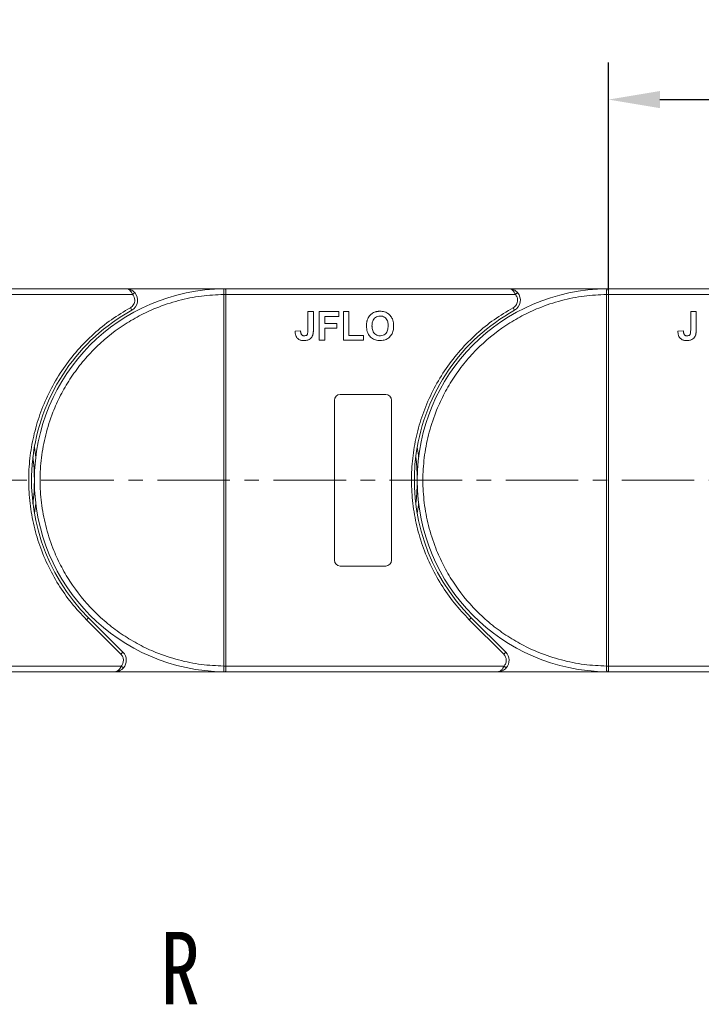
# Model space of a CAD drawing. Header units: millimetres. Extents: x -797 to 677, y 79 to 1112.
# Tile 17 of 75: x -194 to -75, y 671 to 843. Entities that reach past the tile are written whole.
import ezdxf

# ---------------------------------------------------------------- set-up
doc = ezdxf.new("R2010")
doc.units = ezdxf.units.MM
doc.linetypes.add('CENTERX2', pattern=[20.32, 12.7, -2.54, 2.54, -2.54])
doc.styles.get("Standard").update_dxf_attribs({"font": '仿宋_GB2312.ttf', "width": 0.8})
doc.styles.add('样式 1', font='仿宋_GB2312.ttf', dxfattribs={"width": 0.8, "height": 6})
doc.dimstyles.new('副本 ISO-45.1', dxfattribs={"dimtxt": 10, "dimasz": 9, "dimexe": 6.5, "dimexo": 0.625, "dimgap": 2.5, "dimtad": 1, "dimdsep": 46, "dimtxsty": 'Standard', "dimcen": 2.5, "dimadec": 0, "dimazin": 0, "dimtfac": 1, "dimtmove": 0, "dimatfit": 3, "dimfxl": 0, "dimarcsym": 0})

# ---------------------------------------------------------------- blocks, each defined once
blk = doc.blocks.new('*D2944')
at = {"color": 0, "lineweight": -2}
for p, q in [((-90.79, 795.93), (-90.79, 835.75)), ((-23.79, 796.28), (-23.79, 835.75)), ((-81.79, 829.25), (-32.79, 829.25))]:
    blk.add_line(p, q, dxfattribs=at)
at = {"color": 0, "lineweight": 9}
for points in [[(-81.79, 830.75), (-81.79, 827.75), (-90.79, 829.25)], [(-32.79, 830.75), (-32.79, 827.75), (-23.79, 829.25)]]:
    blk.add_solid(points, dxfattribs=at)
at = {"layer": 'Defpoints', "color": 0, "lineweight": 9}
for p in [(-23.79, 829.25), (-90.79, 795.3), (-23.79, 795.65)]:
    blk.add_point(p, dxfattribs=at)
at = {"color": 0, "lineweight": 9, "insert": (-57.29, 836.75), "char_height": 10, "attachment_point": 5}
blk.add_mtext('67', dxfattribs=at)

msp = doc.modelspace()

# ---------------------------------------------------------------- linework, layer by layer
at = {"color": 7, "linetype": 'Continuous', "lineweight": 15}
for p, q in [((-175.217, 796.155), (-224.788, 796.155)), ((-157.788, 796.155), (-175.217, 796.155)), ((-158.022, 796.154), (-157.788, 796.155)), ((-108.217, 796.155), (-157.788, 796.155)), ((-90.788, 796.155), (-108.217, 796.155)), ((-91.022, 796.154), (-90.788, 796.155)), ((-41.217, 796.155), (-90.788, 796.155)), ((-224.788, 795.155), (-174.098, 795.155)), ((-174.098, 795.155), (-173.726, 795.488)), ((-158.138, 795.153), (-158.138, 795.156)), ((-158.138, 730.157), (-158.138, 795.153)), ((-158.138, 795.153), (-157.788, 795.153)), ((-157.788, 795.155), (-107.098, 795.155)), ((-157.788, 795.153), (-157.788, 730.157)), ((-107.098, 795.155), (-106.726, 795.488)), ((-91.138, 795.153), (-91.138, 795.156)), ((-91.138, 730.157), (-91.138, 795.153)), ((-91.138, 795.153), (-90.788, 795.153)), ((-90.788, 795.155), (-40.098, 795.155)), ((-90.788, 795.153), (-90.788, 730.157)), ((-174.248, 792.405), (-174.49, 792.842)), ((-107.248, 792.405), (-107.49, 792.842)), ((-143.416, 788.919), (-143.416, 792.155)), ((-143.416, 792.155), (-142.455, 792.155)), ((-142.455, 792.155), (-142.455, 789.003)), ((-141.429, 792.155), (-138.032, 792.155)), ((-141.429, 787.155), (-141.429, 792.155)), ((-138.032, 791.321), (-140.468, 791.321)), ((-140.468, 791.321), (-140.468, 790.103)), ((-138.032, 792.155), (-138.032, 791.321)), ((-137.198, 792.155), (-136.237, 792.155)), ((-137.198, 787.155), (-137.198, 792.155)), ((-136.237, 792.155), (-136.237, 787.988)), ((-76.416, 788.919), (-76.416, 792.155)), ((-76.416, 792.155), (-75.455, 792.155)), ((-75.455, 792.155), (-75.455, 789.003)), ((-140.468, 790.103), (-138.352, 790.103)), ((-138.352, 789.27), (-140.468, 789.27)), ((-140.468, 789.27), (-140.468, 787.155)), ((-138.352, 790.103), (-138.352, 789.27)), ((-144.698, 788.821), (-145.66, 788.757)), ((-136.237, 787.988), (-133.673, 787.988)), ((-133.673, 787.988), (-133.673, 787.155)), ((-77.698, 788.821), (-78.66, 788.757)), ((-140.468, 787.155), (-141.429, 787.155)), ((-133.673, 787.155), (-137.198, 787.155)), ((-137.788, 777.655), (-129.788, 777.655)), ((-138.788, 748.655), (-138.788, 776.655)), ((-128.788, 776.655), (-128.788, 748.655)), ((-129.788, 747.655), (-137.788, 747.655)), ((-182.183, 738.26), (-181.83, 738.613)), ((-176.139, 732.215), (-182.183, 738.26)), ((-175.786, 732.569), (-181.83, 738.613)), ((-115.183, 738.26), (-114.83, 738.613)), ((-109.139, 732.215), (-115.183, 738.26)), ((-108.786, 732.569), (-114.83, 738.613)), ((-176.139, 732.215), (-175.786, 732.569)), ((-109.139, 732.215), (-108.786, 732.569)), ((-176.082, 730.155), (-224.788, 730.155)), ((-224.788, 729.155), (-177.2, 729.155)), ((-177.2, 729.155), (-157.788, 729.155)), ((-175.709, 729.821), (-176.082, 730.155)), ((-157.788, 730.157), (-158.138, 730.157)), ((-158.138, 730.154), (-158.138, 730.157)), ((-157.788, 729.155), (-158.022, 729.156)), ((-109.082, 730.155), (-157.788, 730.155)), ((-157.788, 729.155), (-110.2, 729.155)), ((-110.2, 729.155), (-90.788, 729.155)), ((-108.709, 729.821), (-109.082, 730.155)), ((-90.788, 730.157), (-91.138, 730.157)), ((-91.138, 730.154), (-91.138, 730.157)), ((-90.788, 729.155), (-91.022, 729.156)), ((-42.082, 730.155), (-90.788, 730.155)), ((-90.788, 729.155), (-43.2, 729.155))]:
    msp.add_line(p, q, dxfattribs=at)
at = {"color": 1, "linetype": 'CENTERX2', "lineweight": 13}
msp.add_line((86.778, 762.655), (-224.788, 762.655), dxfattribs=at)
at = {"color": 7, "linetype": 'Continuous', "lineweight": 15, "flags": 128}
for points in [[(-191.288, 768.464), (-191.07, 767.021), (-191.036, 766.755)], [(-124.288, 768.464), (-124.07, 767.021), (-124.036, 766.755)], [(-191.036, 758.555), (-191.07, 758.288), (-191.288, 756.845)], [(-124.036, 758.555), (-124.07, 758.288), (-124.288, 756.845)]]:
    msp.add_lwpolyline(points, dxfattribs=at)
at = {"color": 7, "linetype": 'Continuous', "lineweight": 15}
for centre, radius, start, end in [((-157.788, 762.655), 33.5, 90.40019, 269.59981), ((-158.025, 795.859), 0.295, 36.63988, 89.46164), ((-90.788, 762.655), 33.5, 90.40019, 269.59981), ((-91.025, 795.859), 0.295, 36.63988, 89.46164), ((-175.217, 794.155), 2, 298.95502, 41.81031), ((-158.051, 764.972), 30.184, 89.50169, 90.1661), ((-108.217, 794.155), 2, 298.95502, 41.81031), ((-91.051, 764.972), 30.184, 89.50169, 90.1661), ((-157.788, 762.655), 34, 118.95502, 225), ((-90.788, 762.655), 34, 118.95502, 225), ((-137.788, 776.655), 1, 90, 180), ((-129.788, 776.655), 1, 0, 90), ((-224.788, 762.655), 33.5, 352.96973, 7.03027), ((-157.788, 762.655), 33.5, 352.96973, 7.03027), ((-137.788, 748.655), 1, 180, 270), ((-129.788, 748.655), 1, 270, 360), ((-177.2, 731.155), 2, 318.18969, 45), ((-110.2, 731.155), 2, 318.18969, 45), ((-158.051, 760.337), 30.184, 269.8339, 270.49831), ((-158.025, 729.451), 0.295, 270.53836, 323.36012), ((-91.051, 760.337), 30.184, 269.8339, 270.49831), ((-91.025, 729.451), 0.295, 270.53836, 323.36012)]:
    msp.add_arc(centre, radius, start, end, dxfattribs=at)
for points, knots in [([(-174.098, 795.155), (-174.166, 795.29), (-174.31, 795.578), (-174.589, 795.904), (-174.899, 796.116), (-175.111, 796.142), (-175.217, 796.155)], [0, 0, 0, 0, 0.23435025, 0.49819532, 0.74886904, 1, 1, 1, 1]), ([(-175.217, 796.155), (-174.947, 796.124), (-174.529, 796.076), (-174.03, 795.789), (-173.821, 795.582), (-173.726, 795.488)], [0, 0, 0, 0, 0.4984129, 0.772928, 1, 1, 1, 1]), ([(-158.138, 795.156), (-158.138, 795.246), (-158.139, 795.411), (-158.138, 795.656), (-158.136, 795.851), (-158.125, 795.999), (-158.105, 796.092), (-158.076, 796.145), (-158.039, 796.151), (-158.022, 796.154)], [0, 0, 0, 0, 0.172016, 0.3127556, 0.4995985, 0.630391, 0.7580256, 0.8892284, 1, 1, 1, 1]), ([(-157.788, 796.035), (-157.788, 795.972), (-157.788, 795.846), (-157.788, 795.552), (-157.788, 795.31), (-157.788, 795.176), (-157.788, 795.155)], [0, 0, 0, 0, 0.3133347, 0.6266911, 0.9400476, 1, 1, 1, 1]), ([(-107.098, 795.155), (-107.166, 795.29), (-107.31, 795.578), (-107.589, 795.904), (-107.899, 796.116), (-108.111, 796.142), (-108.217, 796.155)], [0, 0, 0, 0, 0.23435025, 0.49819532, 0.74886904, 1, 1, 1, 1]), ([(-108.217, 796.155), (-107.947, 796.124), (-107.529, 796.076), (-107.03, 795.789), (-106.821, 795.582), (-106.726, 795.488)], [0, 0, 0, 0, 0.4984129, 0.772928, 1, 1, 1, 1]), ([(-91.138, 795.156), (-91.138, 795.246), (-91.139, 795.411), (-91.138, 795.656), (-91.136, 795.851), (-91.125, 795.999), (-91.105, 796.092), (-91.076, 796.145), (-91.039, 796.151), (-91.022, 796.154)], [0, 0, 0, 0, 0.172016, 0.3127556, 0.4995985, 0.630391, 0.7580256, 0.8892284, 1, 1, 1, 1]), ([(-90.788, 796.035), (-90.788, 795.972), (-90.788, 795.846), (-90.788, 795.552), (-90.788, 795.31), (-90.788, 795.176), (-90.788, 795.155)], [0, 0, 0, 0, 0.3133347, 0.6266911, 0.9400476, 1, 1, 1, 1]), ([(-158.138, 730.157), (-159.451, 730.217), (-162.117, 730.339), (-166.106, 731.153), (-169.749, 732.358), (-172.985, 733.864), (-175.811, 735.543), (-178.472, 737.512), (-181.75, 740.504), (-184.538, 743.968), (-186.741, 747.769), (-188.21, 751.021), (-189.384, 754.677), (-190.126, 758.675), (-190.368, 762.655), (-190.126, 766.635), (-189.384, 770.633), (-188.21, 774.289), (-186.741, 777.541), (-185.092, 780.384), (-183.153, 783.066), (-180.196, 786.377), (-176.762, 789.202), (-172.985, 791.445), (-169.749, 792.951), (-166.106, 794.157), (-162.117, 794.97), (-159.451, 795.093), (-158.138, 795.153)], [0, 0, 0, 0, 0.038862, 0.078912, 0.1200677, 0.1522272, 0.1843815, 0.2172151, 0.2500433, 0.3156185, 0.347778, 0.3799323, 0.4210926, 0.4611415, 0.5, 0.5388632, 0.578912, 0.6200677, 0.6522272, 0.6843815, 0.7172151, 0.7500433, 0.8156185, 0.847778, 0.8799323, 0.9210926, 0.9611404, 1, 1, 1, 1]), ([(-174.49, 792.842), (-174.381, 792.914), (-174.157, 793.061), (-173.91, 793.385), (-173.747, 793.757), (-173.726, 794.024), (-173.717, 794.155)], [0, 0, 0, 0, 0.2455128, 0.5, 0.7544872, 1, 1, 1, 1]), ([(-157.788, 795.155), (-157.788, 795.155), (-157.788, 795.154), (-157.788, 795.153), (-157.788, 795.153), (-157.788, 795.153)], [0, 0, 0, 0, 0.38469928, 0.69234964, 1, 1, 1, 1]), ([(-91.138, 730.157), (-92.451, 730.217), (-95.117, 730.339), (-99.106, 731.153), (-102.749, 732.358), (-105.985, 733.864), (-108.811, 735.543), (-111.472, 737.512), (-114.75, 740.504), (-117.538, 743.968), (-119.741, 747.769), (-121.21, 751.021), (-122.384, 754.677), (-123.126, 758.675), (-123.368, 762.655), (-123.126, 766.635), (-122.384, 770.633), (-121.21, 774.289), (-119.741, 777.541), (-118.092, 780.384), (-116.153, 783.066), (-113.196, 786.377), (-109.762, 789.202), (-105.985, 791.445), (-102.749, 792.951), (-99.106, 794.157), (-95.117, 794.97), (-92.451, 795.093), (-91.138, 795.153)], [0, 0, 0, 0, 0.038862, 0.078912, 0.1200677, 0.1522272, 0.1843815, 0.2172151, 0.2500433, 0.3156185, 0.347778, 0.3799323, 0.4210926, 0.4611415, 0.5, 0.5388632, 0.578912, 0.6200677, 0.6522272, 0.6843815, 0.7172151, 0.7500433, 0.8156185, 0.847778, 0.8799323, 0.9210926, 0.9611404, 1, 1, 1, 1]), ([(-107.49, 792.842), (-107.381, 792.914), (-107.157, 793.061), (-106.91, 793.385), (-106.747, 793.757), (-106.726, 794.024), (-106.717, 794.155)], [0, 0, 0, 0, 0.2455128, 0.5, 0.7544872, 1, 1, 1, 1]), ([(-90.788, 795.155), (-90.788, 795.155), (-90.788, 795.154), (-90.788, 795.153), (-90.788, 795.153), (-90.788, 795.153)], [0, 0, 0, 0, 0.38469928, 0.69234964, 1, 1, 1, 1]), ([(-182.183, 738.26), (-183.081, 739.218), (-184.876, 741.134), (-187.147, 744.401), (-189.074, 747.923), (-190.583, 751.689), (-191.641, 755.605), (-192.227, 759.578), (-192.353, 763.55), (-192.024, 767.48), (-191.254, 771.347), (-190.035, 775.13), (-188.374, 778.787), (-186.274, 782.257), (-183.783, 785.46), (-180.959, 788.312), (-177.873, 790.824), (-175.618, 792.169), (-174.49, 792.842)], [0, 0, 0, 0, 0.0616516, 0.1233073, 0.1864354, 0.25, 0.3135645, 0.3766927, 0.4383422, 0.5, 0.5616495, 0.6233073, 0.6864354, 0.75, 0.8135645, 0.8766927, 0.9383443, 1, 1, 1, 1]), ([(-115.183, 738.26), (-116.081, 739.218), (-117.876, 741.134), (-120.147, 744.401), (-122.074, 747.923), (-123.583, 751.689), (-124.641, 755.605), (-125.227, 759.578), (-125.353, 763.55), (-125.024, 767.48), (-124.254, 771.347), (-123.035, 775.13), (-121.374, 778.787), (-119.274, 782.257), (-116.783, 785.46), (-113.959, 788.312), (-110.873, 790.824), (-108.618, 792.169), (-107.49, 792.842)], [0, 0, 0, 0, 0.0616516, 0.1233073, 0.1864354, 0.25, 0.3135645, 0.3766927, 0.4383422, 0.5, 0.5616495, 0.6233073, 0.6864354, 0.75, 0.8135645, 0.8766927, 0.9383443, 1, 1, 1, 1]), ([(-133.16, 789.625), (-133.159, 789.691), (-133.158, 789.825), (-133.144, 790.032), (-133.119, 790.245), (-133.078, 790.465), (-133.021, 790.684), (-132.965, 790.825), (-132.937, 790.896)], [0, 0, 0, 0, 0.1539502, 0.3081809, 0.478699, 0.6499612, 0.8242026, 1, 1, 1, 1]), ([(-132.937, 790.896), (-132.877, 791.016), (-132.757, 791.255), (-132.44, 791.646), (-132.119, 791.9), (-131.878, 792.009), (-131.849, 792.023)], [0, 0, 0, 0, 0.2508959, 0.5021661, 0.9405117, 1, 1, 1, 1]), ([(-132.198, 789.658), (-132.194, 789.791), (-132.185, 790.128), (-132.066, 790.607), (-131.782, 791.021), (-131.423, 791.276), (-131.07, 791.375), (-130.856, 791.383), (-130.783, 791.386)], [0, 0, 0, 0, 0.15861661, 0.40086372, 0.57305935, 0.74548557, 0.91298519, 1, 1, 1, 1]), ([(-131.849, 792.023), (-131.787, 792.047), (-131.663, 792.097), (-131.478, 792.145), (-131.303, 792.181), (-131.135, 792.203), (-130.966, 792.217), (-130.852, 792.218), (-130.795, 792.219)], [0, 0, 0, 0, 0.1854289, 0.3721896, 0.5277082, 0.6838775, 0.8416784, 1, 1, 1, 1]), ([(-130.795, 792.219), (-130.662, 792.214), (-130.258, 792.201), (-129.603, 792.006), (-128.985, 791.519), (-128.557, 790.812), (-128.426, 790.161), (-128.418, 789.747), (-128.416, 789.648)], [0, 0, 0, 0, 0.1013981, 0.3069957, 0.5061443, 0.6852619, 0.9245571, 1, 1, 1, 1]), ([(-130.783, 791.386), (-130.649, 791.377), (-130.379, 791.36), (-129.995, 791.191), (-129.684, 790.904), (-129.446, 790.442), (-129.383, 790.013), (-129.379, 789.727), (-129.378, 789.672)], [0, 0, 0, 0, 0.16029217, 0.32192242, 0.49076139, 0.65756923, 0.93388265, 1, 1, 1, 1]), ([(-143.416, 788.919), (-143.419, 788.785), (-143.424, 788.554), (-143.473, 788.275), (-143.564, 788.096), (-143.682, 788), (-143.848, 787.934), (-143.975, 787.928), (-144.053, 787.924)], [0, 0, 0, 0, 0.2920273, 0.5048541, 0.6139046, 0.723685, 0.8298165, 1, 1, 1, 1]), ([(-142.455, 789.003), (-142.455, 788.936), (-142.457, 788.803), (-142.466, 788.623), (-142.479, 788.464), (-142.5, 788.326), (-142.523, 788.187), (-142.55, 788.097), (-142.564, 788.052)], [0, 0, 0, 0, 0.2082698, 0.416707, 0.5614806, 0.7065734, 0.8528245, 1, 1, 1, 1]), ([(-130.781, 787.091), (-130.914, 787.095), (-131.318, 787.109), (-131.978, 787.299), (-132.6, 787.788), (-133.025, 788.498), (-133.151, 789.135), (-133.158, 789.537), (-133.16, 789.625)], [0, 0, 0, 0, 0.1021706, 0.3092201, 0.51365, 0.6922749, 0.9324126, 1, 1, 1, 1]), ([(-130.783, 787.924), (-130.918, 787.933), (-131.188, 787.952), (-131.569, 788.133), (-131.892, 788.434), (-132.141, 788.927), (-132.195, 789.359), (-132.198, 789.63), (-132.198, 789.658)], [0, 0, 0, 0, 0.1597099, 0.3204292, 0.4910735, 0.6770503, 0.9662903, 1, 1, 1, 1]), ([(-129.378, 789.672), (-129.382, 789.539), (-129.394, 789.163), (-129.534, 788.641), (-129.88, 788.221), (-130.257, 787.991), (-130.577, 787.929), (-130.751, 787.925), (-130.783, 787.924)], [0, 0, 0, 0, 0.1585903, 0.4472388, 0.6203806, 0.7935748, 0.9612953, 1, 1, 1, 1]), ([(-128.416, 789.648), (-128.42, 789.514), (-128.43, 789.112), (-128.572, 788.472), (-128.964, 787.81), (-129.537, 787.343), (-130.177, 787.118), (-130.599, 787.099), (-130.781, 787.091)], [0, 0, 0, 0, 0.1018882, 0.3073435, 0.4929627, 0.6786474, 0.8607914, 1, 1, 1, 1]), ([(-76.416, 788.919), (-76.419, 788.785), (-76.424, 788.554), (-76.473, 788.275), (-76.564, 788.096), (-76.682, 788), (-76.848, 787.934), (-76.975, 787.928), (-77.053, 787.924)], [0, 0, 0, 0, 0.2920273, 0.5048541, 0.6139046, 0.723685, 0.8298165, 1, 1, 1, 1]), ([(-75.455, 789.003), (-75.455, 788.936), (-75.457, 788.803), (-75.466, 788.623), (-75.479, 788.464), (-75.5, 788.326), (-75.523, 788.187), (-75.55, 788.097), (-75.564, 788.052)], [0, 0, 0, 0, 0.2082698, 0.416707, 0.5614806, 0.7065734, 0.8528245, 1, 1, 1, 1]), ([(-144.115, 787.091), (-144.249, 787.096), (-144.553, 787.109), (-145.005, 787.27), (-145.364, 787.596), (-145.618, 788.103), (-145.644, 788.5), (-145.66, 788.757)], [0, 0, 0, 0, 0.1552919, 0.3531453, 0.543243, 0.704067, 1, 1, 1, 1]), ([(-144.568, 788.199), (-144.587, 788.236), (-144.625, 788.312), (-144.653, 788.425), (-144.673, 788.53), (-144.685, 788.627), (-144.694, 788.724), (-144.697, 788.789), (-144.698, 788.821)], [0, 0, 0, 0, 0.1938055, 0.3931273, 0.5440688, 0.6954121, 0.8476129, 1, 1, 1, 1]), ([(-144.053, 787.924), (-144.095, 787.925), (-144.179, 787.929), (-144.289, 787.96), (-144.383, 788.005), (-144.455, 788.06), (-144.518, 788.125), (-144.551, 788.175), (-144.568, 788.199)], [0, 0, 0, 0, 0.202387, 0.4109073, 0.5578292, 0.7094718, 0.8532239, 1, 1, 1, 1]), ([(-142.564, 788.052), (-142.618, 787.928), (-142.726, 787.679), (-143.03, 787.376), (-143.495, 787.127), (-143.882, 787.104), (-144.115, 787.091)], [0, 0, 0, 0, 0.2064605, 0.4135145, 0.6452106, 1, 1, 1, 1]), ([(-77.115, 787.091), (-77.249, 787.096), (-77.553, 787.109), (-78.005, 787.27), (-78.364, 787.596), (-78.618, 788.103), (-78.644, 788.5), (-78.66, 788.757)], [0, 0, 0, 0, 0.1552919, 0.3531453, 0.543243, 0.704067, 1, 1, 1, 1]), ([(-77.568, 788.199), (-77.587, 788.236), (-77.625, 788.312), (-77.653, 788.425), (-77.673, 788.53), (-77.685, 788.627), (-77.694, 788.724), (-77.697, 788.789), (-77.698, 788.821)], [0, 0, 0, 0, 0.1938055, 0.3931273, 0.5440688, 0.6954121, 0.8476129, 1, 1, 1, 1]), ([(-77.053, 787.924), (-77.095, 787.925), (-77.179, 787.929), (-77.289, 787.96), (-77.383, 788.005), (-77.455, 788.06), (-77.518, 788.125), (-77.551, 788.175), (-77.568, 788.199)], [0, 0, 0, 0, 0.202387, 0.4109073, 0.5578292, 0.7094718, 0.8532239, 1, 1, 1, 1]), ([(-75.564, 788.052), (-75.618, 787.928), (-75.726, 787.679), (-76.03, 787.376), (-76.495, 787.127), (-76.882, 787.104), (-77.115, 787.091)], [0, 0, 0, 0, 0.2064605, 0.4135145, 0.6452106, 1, 1, 1, 1]), ([(-177.2, 729.155), (-177.094, 729.168), (-176.882, 729.194), (-176.572, 729.406), (-176.293, 729.732), (-176.149, 730.019), (-176.082, 730.155)], [0, 0, 0, 0, 0.2515188, 0.5017844, 0.7656323, 1, 1, 1, 1]), ([(-175.709, 729.821), (-175.804, 729.728), (-176.013, 729.521), (-176.512, 729.233), (-176.93, 729.186), (-177.2, 729.155)], [0, 0, 0, 0, 0.2270634, 0.50158693, 1, 1, 1, 1]), ([(-158.022, 729.156), (-158.039, 729.158), (-158.076, 729.165), (-158.105, 729.219), (-158.125, 729.312), (-158.136, 729.458), (-158.138, 729.654), (-158.139, 729.899), (-158.138, 730.063), (-158.138, 730.154)], [0, 0, 0, 0, 0.1119973, 0.2448439, 0.3691679, 0.5008987, 0.6875333, 0.8281382, 1, 1, 1, 1]), ([(-157.788, 730.157), (-157.788, 730.156), (-157.788, 730.156), (-157.788, 730.155), (-157.788, 730.155), (-157.788, 730.155)], [0, 0, 0, 0, 0.3846661, 0.6923333, 1, 1, 1, 1]), ([(-157.788, 730.155), (-157.788, 730.042), (-157.788, 729.817), (-157.788, 729.519), (-157.788, 729.351), (-157.788, 729.285), (-157.788, 729.275)], [0, 0, 0, 0, 0.3133566, 0.6267132, 0.9400698, 1, 1, 1, 1]), ([(-110.2, 729.155), (-110.094, 729.168), (-109.882, 729.194), (-109.572, 729.406), (-109.293, 729.732), (-109.149, 730.019), (-109.082, 730.155)], [0, 0, 0, 0, 0.2515188, 0.5017844, 0.7656323, 1, 1, 1, 1]), ([(-108.709, 729.821), (-108.804, 729.728), (-109.013, 729.521), (-109.512, 729.233), (-109.93, 729.186), (-110.2, 729.155)], [0, 0, 0, 0, 0.2270634, 0.5015869, 1, 1, 1, 1]), ([(-91.022, 729.156), (-91.039, 729.158), (-91.076, 729.165), (-91.105, 729.219), (-91.125, 729.312), (-91.136, 729.458), (-91.138, 729.654), (-91.139, 729.899), (-91.138, 730.063), (-91.138, 730.154)], [0, 0, 0, 0, 0.1119973, 0.2448439, 0.3691679, 0.5008987, 0.6875333, 0.8281382, 1, 1, 1, 1]), ([(-90.788, 730.157), (-90.788, 730.156), (-90.788, 730.156), (-90.788, 730.155), (-90.788, 730.155), (-90.788, 730.155)], [0, 0, 0, 0, 0.3846661, 0.6923333, 1, 1, 1, 1]), ([(-90.788, 730.155), (-90.788, 730.042), (-90.788, 729.817), (-90.788, 729.519), (-90.788, 729.351), (-90.788, 729.285), (-90.788, 729.275)], [0, 0, 0, 0, 0.3133566, 0.6267132, 0.9400698, 1, 1, 1, 1])]:
    msp.add_open_spline(points, degree=3, knots=knots, dxfattribs=at)
for points in [[(-157.788, 796.155), (-157.788, 796.15), (-157.788, 796.139), (-157.788, 796.07), (-157.788, 796.035)], [(-90.788, 796.155), (-90.788, 796.15), (-90.788, 796.139), (-90.788, 796.07), (-90.788, 796.035)], [(-173.717, 794.155), (-173.734, 794.339), (-173.769, 794.708), (-173.989, 795.006), (-174.098, 795.155)], [(-106.717, 794.155), (-106.734, 794.339), (-106.769, 794.708), (-106.989, 795.006), (-107.098, 795.155)], [(-175.7, 731.155), (-175.72, 731.353), (-175.761, 731.751), (-176.013, 732.061), (-176.139, 732.215)], [(-108.7, 731.155), (-108.72, 731.353), (-108.761, 731.751), (-109.013, 732.061), (-109.139, 732.215)], [(-176.082, 730.155), (-175.972, 730.304), (-175.752, 730.602), (-175.717, 730.97), (-175.7, 731.155)], [(-109.082, 730.155), (-108.972, 730.304), (-108.752, 730.602), (-108.717, 730.97), (-108.7, 731.155)], [(-157.788, 729.275), (-157.788, 729.24), (-157.788, 729.17), (-157.788, 729.16), (-157.788, 729.155)], [(-90.788, 729.275), (-90.788, 729.24), (-90.788, 729.17), (-90.788, 729.16), (-90.788, 729.155)]]:
    msp.add_open_spline(points, degree=3, dxfattribs=at)

# ---------------------------------------------------------------- texts
at = {"color": 5, "lineweight": 9, "ltscale": 10, "insert": (-162.313, 683.651), "char_height": 12.675, "attachment_point": 3, "style": '样式 1'}
msp.add_mtext_dynamic_manual_height_columns('R', width=7.42965, gutter_width=12.5, heights=[3.963], dxfattribs=at)

# ---------------------------------------------------------------- dimensions: what is measured, and where the dimension line sits
at = {"color": 5, "lineweight": 9}
dim = msp.add_linear_dim(base=(-23.788, 829.254), p1=(-90.788, 795.3), p2=(-23.788, 795.655), dimstyle='副本 ISO-45.1', dxfattribs=at)
dim.commit()
dim.dimension.update_dxf_attribs({"geometry": '*D2944', "text_midpoint": (-57.288, 836.754)})

doc.saveas('drawing.dxf')
